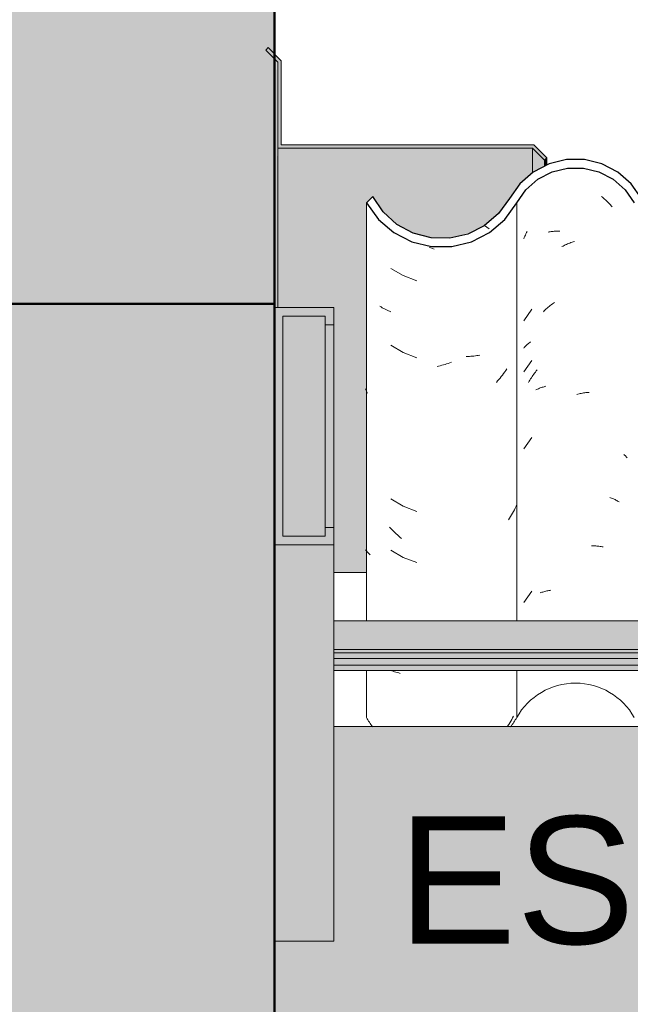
# Model space of a CAD drawing. Header units: metres. Extents: x 9.7 to 43.6, y -0.5 to 5.6.
# Tile 97 of 154: x 26.847 to 27.206, y 2.687 to 3.266. Entities that reach past the tile are written whole.
import ezdxf

# ---------------------------------------------------------------- set-up
doc = ezdxf.new("R2010")
doc.units = ezdxf.units.M
doc.layers.add('A-DETL', color=7, linetype='Continuous', lineweight=5, true_color=0x00a600)
for name, color, linetype, lineweight in [('A-GLAZ-CWMG', 7, 'Continuous', 5), ('A-ROOF', 7, 'Continuous', 5), ('A-ROOF-MCUT', 7, 'Continuous', 15), ('A-ROOF-OTLN', 7, 'Continuous', 5), ('A-ROOF-PATT', 7, 'Continuous', 5), ('A-WALL', 7, 'Continuous', 5), ('A-WALL-PATT', 7, 'Continuous', 5), ('G-ANNO-TEXT', 7, 'Continuous', 9), ('I-WALL', 7, 'Continuous', 5)]:
    doc.layers.add(name, color=color, linetype=linetype, lineweight=lineweight)
doc.styles.add('Arial', font='arial.ttf', dxfattribs={"height": 0.075})

# ---------------------------------------------------------------- blocks, each defined once
blk = doc.blocks.new('FP_161-B')
at = {"layer": 'A-GLAZ-CWMG', "color": 9, "true_color": 0xc0c0c0}
for p, q in [((-3.03094, 3.16184), (-3.03034, 3.16134)), ((-3.03034, 3.16134), (-3.02974, 3.16084)), ((-3.02974, 3.16084), (-3.02916, 3.16032)), ((-3.02916, 3.16032), (-3.02858, 3.15979)), ((-3.02858, 3.15979), (-3.028, 3.15925)), ((-3.028, 3.15925), (-3.02744, 3.1587)), ((-3.02744, 3.1587), (-3.02688, 3.15814)), ((-3.02688, 3.15814), (-3.02632, 3.15756)), ((-3.02632, 3.15756), (-3.02578, 3.15698)), ((-3.02578, 3.15698), (-3.02524, 3.15639)), ((-3.02524, 3.15639), (-3.02471, 3.15578)), ((-3.07553, 3.13988), (-3.07519, 3.14058)), ((-3.07519, 3.14058), (-3.07483, 3.14128)), ((-3.0625, 3.14086), (-3.0619, 3.14097)), ((-3.0619, 3.14097), (-3.0613, 3.14106)), ((-3.0613, 3.14106), (-3.06069, 3.14115)), ((-3.06069, 3.14115), (-3.06008, 3.14122)), ((-3.06008, 3.14122), (-3.05946, 3.14128)), ((-3.05946, 3.14128), (-3.05883, 3.14133)), ((-3.05883, 3.14133), (-3.0582, 3.14137)), ((-3.0582, 3.14137), (-3.05757, 3.14139)), ((-3.05757, 3.14139), (-3.05693, 3.1414)), ((-3.05693, 3.1414), (-3.05629, 3.14141)), ((-3.05629, 3.14141), (-3.05565, 3.14139)), ((-3.07682, 3.13701), (-3.07651, 3.13774)), ((-3.07651, 3.13774), (-3.0762, 3.13846)), ((-3.0762, 3.13846), (-3.07587, 3.13917)), ((-3.07587, 3.13917), (-3.07553, 3.13988)), ((-3.05033, 3.13418), (-3.04966, 3.13444)), ((-3.04966, 3.13444), (-3.04899, 3.1347)), ((-3.04899, 3.1347), (-3.04832, 3.13494)), ((-3.04832, 3.13494), (-3.04765, 3.13516)), ((-3.04765, 3.13516), (-3.04698, 3.13538)), ((-3.0543, 3.13232), (-3.05364, 3.13266)), ((-3.05364, 3.13266), (-3.05298, 3.13299)), ((-3.05298, 3.13299), (-3.05232, 3.1333)), ((-3.05232, 3.1333), (-3.05166, 3.13361)), ((-3.05166, 3.13361), (-3.051, 3.1339)), ((-3.051, 3.1339), (-3.05033, 3.13418)), ((-3.07195, 3.09544), (-3.07682, 3.08872)), ((-3.06527, 3.09404), (-3.0647, 3.09459)), ((-3.0647, 3.09459), (-3.06413, 3.09513)), ((-3.06413, 3.09513), (-3.06355, 3.09566)), ((-3.06355, 3.09566), (-3.06296, 3.09618)), ((-3.06296, 3.09618), (-3.06237, 3.09669)), ((-3.06237, 3.09669), (-3.06177, 3.09719)), ((-3.06177, 3.09719), (-3.06117, 3.09767)), ((-3.06117, 3.09767), (-3.06056, 3.09815)), ((-3.06056, 3.09815), (-3.05994, 3.09861)), ((-3.05994, 3.09861), (-3.05932, 3.09906)), ((-3.05932, 3.09906), (-3.0587, 3.09949)), ((-3.07682, 3.0726), (-3.07648, 3.073)), ((-3.07648, 3.073), (-3.07613, 3.07339)), ((-3.07613, 3.07339), (-3.07576, 3.07377)), ((-3.07576, 3.07377), (-3.07538, 3.07415)), ((-3.07538, 3.07415), (-3.07499, 3.07452)), ((-3.07499, 3.07452), (-3.07459, 3.07488)), ((-3.07459, 3.07488), (-3.07418, 3.07523)), ((-3.07418, 3.07523), (-3.07376, 3.07558)), ((-3.07376, 3.07558), (-3.07332, 3.07592)), ((-3.07332, 3.07592), (-3.07287, 3.07624)), ((-3.07195, 3.0653), (-3.07682, 3.05858)), ((-3.06996, 3.05855), (-3.06946, 3.05919)), ((-3.06946, 3.05919), (-3.06896, 3.05983)), ((-3.0736, 3.05309), (-3.07318, 3.0538)), ((-3.07318, 3.0538), (-3.07275, 3.05451)), ((-3.07275, 3.05451), (-3.07231, 3.0552)), ((-3.07231, 3.0552), (-3.07186, 3.05589)), ((-3.07186, 3.05589), (-3.0714, 3.05657)), ((-3.0714, 3.05657), (-3.07093, 3.05724)), ((-3.07093, 3.05724), (-3.07045, 3.0579)), ((-3.07045, 3.0579), (-3.06996, 3.05855)), ((-3.07401, 3.05237), (-3.0736, 3.05309)), ((-3.06968, 3.04803), (-3.06917, 3.04828)), ((-3.06917, 3.04828), (-3.06866, 3.04851)), ((-3.06866, 3.04851), (-3.06814, 3.04874)), ((-3.06814, 3.04874), (-3.06762, 3.04895)), ((-3.06762, 3.04895), (-3.06708, 3.04916)), ((-3.06708, 3.04916), (-3.06654, 3.04936)), ((-3.06654, 3.04936), (-3.06599, 3.04954)), ((-3.06599, 3.04954), (-3.06543, 3.04971)), ((-3.06543, 3.04971), (-3.06487, 3.04988)), ((-3.06487, 3.04988), (-3.0643, 3.05003)), ((-3.0643, 3.05003), (-3.06372, 3.05017)), ((-3.04559, 3.04535), (-3.04492, 3.04553)), ((-3.04492, 3.04553), (-3.04425, 3.04569)), ((-3.04425, 3.04569), (-3.04358, 3.04584)), ((-3.04358, 3.04584), (-3.04291, 3.04598)), ((-3.04291, 3.04598), (-3.04224, 3.0461)), ((-3.04224, 3.0461), (-3.04158, 3.04621)), ((-3.04158, 3.04621), (-3.04091, 3.04631)), ((-3.04091, 3.04631), (-3.04025, 3.0464)), ((-3.04025, 3.0464), (-3.03959, 3.04647)), ((-3.03959, 3.04647), (-3.03893, 3.04653)), ((-3.03893, 3.04653), (-3.03828, 3.04658)), ((-3.07195, 3.02008), (-3.07682, 3.01337)), ((-3.01778, 3.01001), (-3.01743, 3.00968)), ((-3.01743, 3.00968), (-3.01709, 3.00936)), ((-3.01709, 3.00936), (-3.01677, 3.00902)), ((-3.01677, 3.00902), (-3.01645, 3.00868)), ((-3.01645, 3.00868), (-3.01614, 3.00834)), ((-3.01614, 3.00834), (-3.01584, 3.00799)), ((-3.02616, 2.98476), (-3.02562, 2.98457)), ((-3.02562, 2.98457), (-3.02509, 2.98436)), ((-3.02509, 2.98436), (-3.02456, 2.98415)), ((-3.02456, 2.98415), (-3.02404, 2.98392)), ((-3.02404, 2.98392), (-3.02353, 2.98369)), ((-3.02353, 2.98369), (-3.02303, 2.98344)), ((-3.02303, 2.98344), (-3.02253, 2.98319)), ((-3.02253, 2.98319), (-3.02205, 2.98292)), ((-3.02205, 2.98292), (-3.02157, 2.98265)), ((-3.02157, 2.98265), (-3.0211, 2.98237)), ((-3.0211, 2.98237), (-3.02065, 2.98208)), ((-3.03693, 2.95621), (-3.03628, 2.95622)), ((-3.03628, 2.95622), (-3.03564, 2.95622)), ((-3.03564, 2.95622), (-3.03501, 2.95621)), ((-3.03501, 2.95621), (-3.03437, 2.95618)), ((-3.03437, 2.95618), (-3.03375, 2.95614)), ((-3.03375, 2.95614), (-3.03312, 2.95609)), ((-3.03312, 2.95609), (-3.0325, 2.95603)), ((-3.0325, 2.95603), (-3.03189, 2.95595)), ((-3.03189, 2.95595), (-3.03128, 2.95587)), ((-3.03128, 2.95587), (-3.03068, 2.95577)), ((-3.03068, 2.95577), (-3.03008, 2.95566)), ((-3.07195, 2.92966), (-3.07682, 2.92294)), ((-3.0672, 2.92855), (-3.06666, 2.92874)), ((-3.06666, 2.92874), (-3.06611, 2.92893)), ((-3.06611, 2.92893), (-3.06555, 2.92911)), ((-3.06555, 2.92911), (-3.06499, 2.92927)), ((-3.06499, 2.92927), (-3.06442, 2.92943)), ((-3.06442, 2.92943), (-3.06384, 2.92957)), ((-3.06384, 2.92957), (-3.06326, 2.92971)), ((-3.06326, 2.92971), (-3.06267, 2.92983)), ((-3.06267, 2.92983), (-3.06208, 2.92994)), ((-3.06208, 2.92994), (-3.06147, 2.93004)), ((-3.06147, 2.93004), (-3.06087, 2.93012))]:
    blk.add_line(p, q, dxfattribs=at)
blk = doc.blocks.new('FP_162-B')
at = {"layer": 'A-GLAZ-CWMG', "color": 9, "true_color": 0xc0c0c0}
for p, q in [((-3.13148, 3.13158), (-3.13248, 3.13196)), ((-3.13049, 3.13121), (-3.13148, 3.13158)), ((-3.12949, 3.13086), (-3.13049, 3.13121)), ((-3.15503, 3.11953), (-3.14776, 3.11525)), ((-3.14776, 3.11525), (-3.13986, 3.11221)), ((-3.16083, 3.09681), (-3.1615, 3.09722)), ((-3.16015, 3.09641), (-3.16083, 3.09681)), ((-3.15945, 3.09602), (-3.16015, 3.09641)), ((-3.15874, 3.09564), (-3.15945, 3.09602)), ((-3.15802, 3.09528), (-3.15874, 3.09564)), ((-3.15729, 3.09493), (-3.15802, 3.09528)), ((-3.15655, 3.0946), (-3.15729, 3.09493)), ((-3.1558, 3.09428), (-3.15655, 3.0946)), ((-3.15503, 3.09397), (-3.1558, 3.09428)), ((-3.15503, 3.07432), (-3.14776, 3.07004)), ((-3.14776, 3.07004), (-3.13986, 3.06699)), ((-3.10974, 3.06767), (-3.11064, 3.06763)), ((-3.10884, 3.06772), (-3.10974, 3.06767)), ((-3.10795, 3.06778), (-3.10884, 3.06772)), ((-3.10706, 3.06786), (-3.10795, 3.06778)), ((-3.10619, 3.06796), (-3.10706, 3.06786)), ((-3.10531, 3.06807), (-3.10619, 3.06796)), ((-3.10445, 3.0682), (-3.10531, 3.06807)), ((-3.10359, 3.06834), (-3.10445, 3.0682)), ((-3.10274, 3.0685), (-3.10359, 3.06834)), ((-3.12695, 3.06206), (-3.12789, 3.06186)), ((-3.12601, 3.06228), (-3.12695, 3.06206)), ((-3.12507, 3.06251), (-3.12601, 3.06228)), ((-3.12412, 3.06276), (-3.12507, 3.06251)), ((-3.12318, 3.06303), (-3.12412, 3.06276)), ((-3.12224, 3.06331), (-3.12318, 3.06303)), ((-3.1213, 3.06361), (-3.12224, 3.06331)), ((-3.12036, 3.06393), (-3.1213, 3.06361)), ((-3.11943, 3.06426), (-3.12036, 3.06393)), ((-3.0874, 3.05947), (-3.08804, 3.05856)), ((-3.08676, 3.0604), (-3.0874, 3.05947)), ((-3.09217, 3.0533), (-3.0929, 3.05247)), ((-3.09145, 3.05415), (-3.09217, 3.0533)), ((-3.09075, 3.055), (-3.09145, 3.05415)), ((-3.09005, 3.05587), (-3.09075, 3.055)), ((-3.08937, 3.05676), (-3.09005, 3.05587)), ((-3.0887, 3.05765), (-3.08937, 3.05676)), ((-3.08804, 3.05856), (-3.0887, 3.05765)), ((-3.16956, 3.04775), (-3.16995, 3.0486)), ((-3.16917, 3.04691), (-3.16956, 3.04775)), ((-3.16877, 3.04607), (-3.16917, 3.04691)), ((-3.15503, 2.98389), (-3.14776, 2.97961)), ((-3.14776, 2.97961), (-3.13986, 2.97657)), ((-3.08182, 2.97851), (-3.08234, 2.97749)), ((-3.08132, 2.97954), (-3.08182, 2.97851)), ((-3.08084, 2.98058), (-3.08132, 2.97954)), ((-3.08512, 2.97254), (-3.08572, 2.97158)), ((-3.08454, 2.97351), (-3.08512, 2.97254)), ((-3.08397, 2.97449), (-3.08454, 2.97351)), ((-3.08341, 2.97548), (-3.08397, 2.97449)), ((-3.08287, 2.97648), (-3.08341, 2.97548)), ((-3.08234, 2.97749), (-3.08287, 2.97648)), ((-3.15516, 2.96639), (-3.15592, 2.96718)), ((-3.15439, 2.96561), (-3.15516, 2.96639)), ((-3.15361, 2.96485), (-3.15439, 2.96561)), ((-3.15282, 2.9641), (-3.15361, 2.96485)), ((-3.15202, 2.96337), (-3.15282, 2.9641)), ((-3.15121, 2.96265), (-3.15202, 2.96337)), ((-3.1504, 2.96195), (-3.15121, 2.96265)), ((-3.14957, 2.96126), (-3.1504, 2.96195)), ((-3.14874, 2.96059), (-3.14957, 2.96126)), ((-3.16945, 2.95331), (-3.16995, 2.95391)), ((-3.16893, 2.95272), (-3.16945, 2.95331)), ((-3.16839, 2.95213), (-3.16893, 2.95272)), ((-3.16785, 2.95157), (-3.16839, 2.95213)), ((-3.16728, 2.95101), (-3.16785, 2.95157)), ((-3.15503, 2.95375), (-3.14776, 2.94947)), ((-3.14776, 2.94947), (-3.13986, 2.94642)), ((-3.15365, 2.88245), (-3.15443, 2.88274)), ((-3.15286, 2.88218), (-3.15365, 2.88245)), ((-3.15206, 2.88193), (-3.15286, 2.88218)), ((-3.15125, 2.88169), (-3.15206, 2.88193)), ((-3.15044, 2.88146), (-3.15125, 2.88169)), ((-3.14961, 2.88125), (-3.15044, 2.88146)), ((-3.08567, 2.85109), (-3.08628, 2.85014)), ((-3.08507, 2.85205), (-3.08567, 2.85109)), ((-3.08449, 2.85302), (-3.08507, 2.85205)), ((-3.08392, 2.854), (-3.08449, 2.85302)), ((-3.08336, 2.85499), (-3.08392, 2.854)), ((-3.08282, 2.85599), (-3.08336, 2.85499))]:
    blk.add_line(p, q, dxfattribs=at)
blk = doc.blocks.new('Rectangular Mullion - Telha Fibrocimento - Ondulada-V156-B')
at = {"layer": 'A-GLAZ-CWMG', "true_color": 0x808080}
h = blk.add_hatch(dxfattribs=at)
h.set_pattern_fill('FP_25', color=8, style=0, pattern_type=2)
h.set_pattern_definition([(50, (-1.416, 2.847), (0.364365, -0.031877), [0.0381, -0.4191]), (355, (-1.416, 2.847), (-0.070485, 0.38212), [0.03048, -0.33528]), (100.45, (-1.386, 2.845), (0.293886, 0.35023), [0.03238, -0.35618]), (46.184, (-1.416, 2.949), (0.54216, -0.08408), [0.05715, -0.62865]), (96.636, (-1.371, 2.942), (0.4748, 0.49485), [0.04857, -0.53427]), (351.184, (-1.416, 2.949), (0.47481, 0.49485), [0.04572, -0.50292]), (21, (-1.366, 2.923), (0.303226, -0.20453), [0.0381, -0.4191]), (326, (-1.366, 2.923), (0.12361, 0.36838), [0.03048, -0.33528]), (71.45, (-1.34, 2.906), (0.42683, 0.16384), [0.03238, -0.35618]), (37.5, (-1.416, 2.847), (0.006181, 0.169108), [0.01676, -0.31445, 0.01676, -0.3236, -0.33655]), (37.5, (-1.416, 2.847), (0.006181, 0.169108), [-0.67158, 0.01676, -0.31979]), (7.5, (-1.416, 2.847), (0.133641, 0.200358), [0.01676, -0.17729, 0.01676, -0.30683, -0.12827]), (7.5, (-1.416, 2.847), (0.133641, 0.200358), [-0.51765, 0.01676, -0.11151]), (327.5, (-1.53, 2.847), (0.271182, -0.011461), [0.01676, -0.11024, 0.01676, -0.37948, -0.52578]), (327.5, (-1.53, 2.847), (0.271182, -0.011461), [-0.52324, 0.01676, -0.50902]), (317.5, (-1.58, 2.847), (0.296258, 0.05085), [0.01676, -0.14834, 0.01676, -0.24638, -0.37338]), (317.5, (-1.58, 2.847), (0.296258, 0.05085), [-0.42824, 0.01676, -0.35662])])
h.paths.add_polyline_path([(-2.40539, 3.12993), (-2.3934, 3.13274), (-2.38708, 3.13599), (-2.3928, 3.13838), (-2.39455, 3.13776), (-2.40539, 3.13509), (-2.41713, 3.13528), (-2.42571, 3.13713), (-2.4358, 3.14214), (-2.44414, 3.14915), (-2.45098, 3.1586), (-2.46008, 3.17245), (-2.46959, 3.1817), (-2.48273, 3.18927), (-2.49924, 3.19339), (-2.51242, 3.19369), (-2.52715, 3.19028), (-2.54061, 3.18331), (-2.55197, 3.17322), (-2.56238, 3.15689), (-2.55956, 3.1532), (-2.54834, 3.16973), (-2.53816, 3.17888), (-2.52609, 3.18528), (-2.51242, 3.18855), (-2.4973, 3.18802), (-2.48603, 3.18516), (-2.47337, 3.17812), (-2.46388, 3.16948), (-2.44945, 3.1477), (-2.44039, 3.13927), (-2.42959, 3.13329), (-2.41713, 3.13011), (-2.4117, 3.13002)])
h.paths.add_polyline_path([(-2.60656, 3.13137), (-2.59444, 3.13141), (-2.58268, 3.13438), (-2.57142, 3.1406), (-2.56278, 3.14893), (-2.56572, 3.15299), (-2.5667, 3.15156), (-2.57483, 3.14425), (-2.58445, 3.13911), (-2.595, 3.13643), (-2.60656, 3.13654), (-2.61834, 3.13993), (-2.62613, 3.14399), (-2.63433, 3.15122), (-2.64866, 3.17191), (-2.65924, 3.18133), (-2.67369, 3.18844), (-2.6862, 3.19138), (-2.6995, 3.19143), (-2.71321, 3.1881), (-2.72575, 3.18158), (-2.7364, 3.17224), (-2.75078, 3.15166), (-2.75893, 3.14445), (-2.76854, 3.13939), (-2.77906, 3.13678), (-2.79052, 3.13692), (-2.8022, 3.14027), (-2.81004, 3.14436), (-2.81821, 3.15155), (-2.83254, 3.17199), (-2.84306, 3.18124), (-2.85718, 3.18815), (-2.86956, 3.19107), (-2.88294, 3.19109), (-2.8965, 3.18778), (-2.9089, 3.18133), (-2.91945, 3.1721), (-2.93384, 3.15176), (-2.94201, 3.14464), (-2.9516, 3.13967), (-2.96208, 3.13711), (-2.97334, 3.13723), (-2.98498, 3.14052), (-2.99294, 3.14464), (-3.00111, 3.15176), (-3.01353, 3.16925), (-3.02169, 3.1763), (-3.03256, 3.18147), (-3.04165, 3.18355), (-3.05159, 3.18355), (-3.0632, 3.18033), (-3.07169, 3.17574), (-3.07913, 3.16925), (-3.09171, 3.15174), (-3.10005, 3.14465), (-3.1098, 3.13975), (-3.12042, 3.13732), (-3.13131, 3.13748), (-3.14342, 3.14108), (-3.15313, 3.14694), (-3.15958, 3.15276), (-3.16577, 3.16182), (-3.16944, 3.15808), (-3.1624, 3.14838), (-3.15146, 3.13964), (-3.14185, 3.13495), (-3.13114, 3.13236), (-3.11924, 3.13236), (-3.10767, 3.13516), (-3.09705, 3.1406), (-3.08798, 3.14838), (-3.0755, 3.16578), (-3.06842, 3.17197), (-3.0601, 3.1763), (-3.05101, 3.17853), (-3.04107, 3.17839), (-3.03236, 3.1762), (-3.02424, 3.17197), (-3.01716, 3.16578), (-3.00472, 3.14827), (-2.99564, 3.14039), (-2.98334, 3.1345), (-2.97286, 3.13208), (-2.96138, 3.1321), (-2.94975, 3.13497), (-2.93912, 3.14052), (-2.93007, 3.14843), (-2.9157, 3.16876), (-2.90605, 3.17718), (-2.8947, 3.18306), (-2.88231, 3.18607), (-2.86956, 3.18605), (-2.85718, 3.18298), (-2.84586, 3.17705), (-2.83625, 3.16859), (-2.82193, 3.14817), (-2.81287, 3.1402), (-2.8022, 3.13462), (-2.78989, 3.13175), (-2.77851, 3.13176), (-2.76684, 3.13464), (-2.75618, 3.14023), (-2.74712, 3.14822), (-2.73276, 3.16878), (-2.72304, 3.17733), (-2.7116, 3.18332), (-2.69908, 3.18639), (-2.68541, 3.18619), (-2.67172, 3.18226), (-2.66225, 3.17729), (-2.65255, 3.16873), (-2.6382, 3.14802), (-2.6291, 3.13992), (-2.61646, 3.1338)])
h.paths.add_polyline_path([(-2.06319, 3.13229), (-2.06376, 3.13742), (-2.0764, 3.13949), (-2.08618, 3.14362), (-2.09523, 3.15042), (-2.11158, 3.17087), (-2.12302, 3.17913), (-2.12412, 3.17906), (-2.12302, 3.17733), (-2.12572, 3.17495), (-2.12302, 3.17326), (-2.1151, 3.16745), (-2.10192, 3.15042), (-2.09931, 3.14768), (-2.0932, 3.14214), (-2.08396, 3.13675), (-2.07366, 3.13341), (-2.06395, 3.13238)])
h.paths.add_polyline_path([(-2.23263, 3.13321), (-2.21959, 3.13486), (-2.21, 3.13871), (-2.21341, 3.1407), (-2.21498, 3.14208), (-2.22211, 3.13958), (-2.23263, 3.13825), (-2.24584, 3.14037), (-2.25716, 3.14554), (-2.26494, 3.15131), (-2.28397, 3.17431), (-2.29021, 3.17959), (-2.29585, 3.18245), (-2.30135, 3.1796), (-2.29323, 3.17558), (-2.28397, 3.16781), (-2.26846, 3.14776), (-2.25716, 3.13958), (-2.24432, 3.13474), (-2.23622, 3.13368)])
h.paths.add_polyline_path([(-2.38405, 3.13754), (-2.38242, 3.13838), (-2.37312, 3.14652), (-2.35911, 3.16665), (-2.35008, 3.17469), (-2.33945, 3.18038), (-2.32751, 3.18341), (-2.31342, 3.18306), (-2.30793, 3.18182), (-2.30184, 3.18549), (-2.31577, 3.18851), (-2.3278, 3.18844), (-2.34017, 3.18549), (-2.35179, 3.17959), (-2.36177, 3.17115), (-2.37312, 3.15506), (-2.37556, 3.15125), (-2.38361, 3.1436), (-2.38709, 3.14163), (-2.38332, 3.13967), (-2.38377, 3.13835)])
h.paths.add_polyline_path([(-2.20736, 3.13977), (-2.19675, 3.14762), (-2.18079, 3.16731), (-2.17108, 3.1745), (-2.15806, 3.17925), (-2.14735, 3.18049), (-2.13404, 3.17827), (-2.13057, 3.17733), (-2.12675, 3.18068), (-2.13603, 3.18401), (-2.14797, 3.18552), (-2.16068, 3.184), (-2.17326, 3.17901), (-2.18407, 3.1711), (-2.20013, 3.15131), (-2.20971, 3.1442), (-2.20759, 3.1402)])
at = {"layer": 'A-GLAZ-CWMG', "lineweight": 25}
blk.add_line((-3.16577, 3.16182), (-3.16944, 3.15808), dxfattribs=at)
at = {"layer": 'A-GLAZ-CWMG'}
for p, q in [((-3.16944, 2.91206), (-3.16944, 3.15808)), ((-3.08094, 2.91206), (-3.08094, 3.15808)), ((-3.16944, 2.85522), (-3.16944, 2.88288)), ((-3.08094, 2.85522), (-3.08094, 2.88288))]:
    blk.add_line(p, q, dxfattribs=at)
at = {"layer": 'A-GLAZ-CWMG', "lineweight": 25, "flags": 128}
for points in [[(-3.00739, 3.16062), (-3.01353, 3.16925), (-3.02149, 3.1762), (-3.03085, 3.18105), (-3.04107, 3.18355), (-3.05159, 3.18355), (-3.06181, 3.18105), (-3.07117, 3.1762), (-3.07913, 3.16925), (-3.08526, 3.16062)], [(-3.08094, 3.15808), (-3.0755, 3.16578), (-3.06842, 3.17197), (-3.0601, 3.1763), (-3.05101, 3.17853), (-3.04165, 3.17853), (-3.03256, 3.1763), (-3.02424, 3.17197), (-3.01716, 3.16578), (-3.01172, 3.15808)], [(-3.16944, 3.15808), (-3.1624, 3.14838), (-3.15333, 3.1406), (-3.14271, 3.13516), (-3.13114, 3.13236), (-3.11924, 3.13236), (-3.10767, 3.13516), (-3.09705, 3.1406), (-3.08798, 3.14838), (-3.08094, 3.15808)], [(-3.08526, 3.16062), (-3.09171, 3.15174), (-3.10005, 3.14465), (-3.1098, 3.13975), (-3.12042, 3.13732), (-3.13131, 3.13748), (-3.14185, 3.14023), (-3.15146, 3.14543), (-3.15958, 3.15276), (-3.16577, 3.16182)]]:
    blk.add_lwpolyline(points, dxfattribs=at)
at = {"layer": 'A-GLAZ-CWMG'}
for centre, major_axis, start_param, end_param in [((-3.04633, 2.83647), (0.03946, 0), 0.501216, 2.640377), ((-3.12519, 2.88002), (0.05086, 0), 3.657256, 3.786201), ((-3.12519, 2.88002), (0.05086, 0), 5.638577, 5.767522)]:
    blk.add_ellipse(centre, major_axis=major_axis, ratio=0.988936, start_param=start_param, end_param=end_param, dxfattribs=at)
for name in ['FP_161-B', 'FP_162-B']:
    blk.add_blockref(name, (0, 0), dxfattribs=at)
blk = doc.blocks.new('LONGARINA_STEEL_FRAME - LONGARINA_STEEL_FRAME-1917798-B')
at = {"layer": 'A-ROOF', "true_color": 0x9fa09c}
h = blk.add_hatch(color=253, dxfattribs=at)
h.paths.add_polyline_path([(-3.21869, 2.95696), (-3.18869, 2.95696), (-3.18869, 2.96708), (-3.19369, 2.96708), (-3.19369, 2.96202), (-3.21869, 2.96202), (-3.21869, 3.09145), (-3.19369, 3.09145), (-3.19369, 3.0864), (-3.18869, 3.0864), (-3.18869, 3.09651), (-3.22369, 3.09651), (-3.22369, 2.95696), (-3.22169, 2.95696)])
h.paths.add_polyline_path([(-2.00654, 2.95696), (-2.00614, 2.95696), (-2.00654, 2.96708), (-2.01114, 2.96708), (-2.01114, 2.96202), (-2.03614, 2.96202), (-2.03614, 3.09145), (-2.01114, 3.09145), (-2.01114, 3.0864), (-2.00614, 3.0864), (-2.00654, 3.09651), (-2.04114, 3.09651), (-2.04114, 2.95696), (-2.01114, 2.95696)])
h.paths.add_polyline_path([(-0.85738, 2.95696), (-0.82359, 2.95696), (-0.82359, 3.09651), (-0.85859, 3.09651), (-0.85859, 3.0864), (-0.85359, 3.0864), (-0.85359, 3.09145), (-0.82859, 3.09145), (-0.82859, 2.96202), (-0.85359, 2.96202), (-0.85359, 2.96708), (-0.85859, 2.96708), (-0.85859, 2.95696)])
for points in [[(-3.21869, 2.96202), (-3.19369, 2.96202), (-3.19369, 3.09145), (-3.21869, 3.09145), (-3.21869, 2.9873)], [(-3.18869, 2.96708), (-3.18869, 3.0864), (-3.19369, 3.0864), (-3.19369, 2.96708)], [(-3.22369, 2.72367), (-3.18869, 2.72367), (-3.18869, 2.95696), (-3.22369, 2.95696), (-3.22369, 2.85)]]:
    blk.add_hatch(color=253, dxfattribs=at).paths.add_polyline_path(points)
h = blk.add_hatch(color=253, dxfattribs=at)
h.paths.add_polyline_path([(-0.86666, 2.89524), (-0.85859, 2.89524), (-0.85859, 2.91206), (-2.00614, 2.91206), (-2.00614, 2.89524), (-0.97559, 2.89524)])
h.paths.add_polyline_path([(-3.07169, 2.89524), (-2.04114, 2.89524), (-2.04114, 2.91206), (-3.18869, 2.91206), (-3.18869, 2.89524), (-3.07714, 2.89524)])
h = blk.add_hatch(color=253, dxfattribs=at)
h.paths.add_polyline_path([(-0.86302, 2.89327), (-0.85859, 2.89327), (-0.85859, 2.89524), (-2.00614, 2.89524), (-2.00614, 2.89327), (-0.97559, 2.89327)])
h.paths.add_polyline_path([(-3.18869, 2.89327), (-2.04114, 2.89327), (-2.04114, 2.89524), (-3.18869, 2.89524)])
h = blk.add_hatch(color=253, dxfattribs=at)
h.paths.add_polyline_path([(-3.07169, 2.89), (-2.04114, 2.89), (-2.04114, 2.89327), (-3.18869, 2.89327), (-3.18869, 2.89), (-3.07497, 2.89)])
h.paths.add_polyline_path([(-0.97559, 2.89), (-0.85859, 2.89), (-0.85859, 2.89327), (-2.00614, 2.89327), (-2.00614, 2.89), (-1.01504, 2.89)])
h = blk.add_hatch(color=253, dxfattribs=at)
h.paths.add_polyline_path([(-0.86302, 2.88615), (-0.85859, 2.88615), (-0.85859, 2.89), (-2.00614, 2.89), (-2.00614, 2.88615), (-0.97559, 2.88615)])
h.paths.add_polyline_path([(-3.18869, 2.88615), (-2.04114, 2.88615), (-2.04114, 2.89), (-3.18869, 2.89)])
h = blk.add_hatch(color=253, dxfattribs=at)
h.paths.add_polyline_path([(-1.92901, 2.88288), (-0.85859, 2.88288), (-0.85859, 2.88615), (-2.00614, 2.88615), (-2.00614, 2.88288), (-1.93109, 2.88288)])
h.paths.add_polyline_path([(-3.15173, 2.88288), (-2.04114, 2.88288), (-2.04114, 2.88615), (-3.18869, 2.88615), (-3.18869, 2.88288), (-3.15333, 2.88288)])
at = {"layer": 'A-ROOF', "lineweight": 15}
for p, q in [((-3.22369, 3.09651), (-3.22369, 2.95696)), ((-3.18869, 3.09651), (-3.22369, 3.09651)), ((-3.18869, 3.0864), (-3.18869, 3.09651)), ((-3.21869, 2.96202), (-3.21869, 3.09145)), ((-3.21869, 3.09145), (-3.19369, 3.09145)), ((-3.19369, 3.09145), (-3.19369, 3.0864)), ((-3.19369, 3.0864), (-3.18869, 3.0864)), ((-3.18869, 2.96708), (-3.19369, 2.96708)), ((-3.19369, 2.96708), (-3.19369, 2.96202)), ((-3.18869, 2.95696), (-3.18869, 2.96708)), ((-3.19369, 2.96202), (-3.21869, 2.96202)), ((-3.22369, 2.95696), (-3.18869, 2.95696))]:
    blk.add_line(p, q, dxfattribs=at)
at = {"layer": 'A-ROOF'}
for p, q in [((-3.19369, 2.96708), (-3.19369, 3.0864)), ((-3.18869, 2.96708), (-3.18869, 3.0864)), ((-3.18869, 2.72367), (-3.18869, 2.95696)), ((-2.04114, 2.91206), (-3.18869, 2.91206)), ((-2.04114, 2.89524), (-3.18869, 2.89524)), ((-2.04114, 2.89327), (-3.18869, 2.89327)), ((-2.04114, 2.89), (-3.18869, 2.89)), ((-2.04114, 2.88615), (-3.18869, 2.88615)), ((-2.04114, 2.88288), (-3.18869, 2.88288))]:
    blk.add_line(p, q, dxfattribs=at)

msp = doc.modelspace()

# ---------------------------------------------------------------- hatches: boundary and pattern name
at = {"layer": 'A-ROOF-PATT', "true_color": 0x575757}
h = msp.add_hatch(color=251, dxfattribs=at)
h.paths.add_polyline_path([(29.23767, 3.18312), (29.24474, 3.19027), (29.39474, 3.1904), (29.39474, 3.24083), (29.40174, 3.24805), (29.4004, 3.24941), (29.39274, 3.24167), (29.39274, 3.19229), (29.24391, 3.19229), (29.23626, 3.18455)])
h.paths.add_polyline_path([(27.15571, 3.18312), (27.15713, 3.18455), (27.14947, 3.19229), (27.00064, 3.19229), (27.00064, 3.24167), (26.99664, 3.24571), (26.99664, 3.24285), (26.99864, 3.24083), (26.99864, 3.19027), (27.14864, 3.19027), (27.1543, 3.18455)])
at = {"layer": 'A-ROOF-PATT', "true_color": 0x919191}
for points in [[(26.99664, 3.09651), (26.99864, 3.09651), (26.99808, 3.24139), (26.99664, 3.24285), (26.99664, 3.09864)], [(27.04785, 2.94057), (27.05089, 2.94057), (27.05089, 3.15808), (27.05456, 3.16182), (27.06075, 3.15276), (27.06887, 3.14543), (27.07847, 3.14023), (27.08919, 3.13748), (27.10109, 3.13759), (27.11266, 3.14083), (27.12028, 3.14465), (27.12862, 3.15174), (27.1412, 3.16925), (27.14864, 3.1762), (27.14864, 3.19027), (26.99864, 3.19027), (26.99864, 3.09651), (27.03164, 3.09651), (27.03164, 2.94057)], [(27.14864, 3.17574), (27.14947, 3.17636), (27.15571, 3.1796), (27.15571, 3.18312), (27.14864, 3.19027), (27.14864, 3.17619)], [(27.15571, 3.1796), (27.15713, 3.18033), (27.15713, 3.18455), (27.15571, 3.18312), (27.15571, 3.18105)]]:
    msp.add_hatch(color=252, dxfattribs=at).paths.add_polyline_path(points)
at = {"layer": 'A-WALL-PATT', "true_color": 0xd6d6d6}
msp.add_hatch(color=254, dxfattribs=at).paths.add_polyline_path([(28.57466, 2.65), (29.40174, 2.65), (29.40174, 2.85), (29.39674, 2.84958), (29.39674, 2.72367), (29.36174, 2.72367), (29.36174, 2.85), (28.21419, 2.85), (28.21419, 2.72367), (28.17919, 2.72367), (28.17919, 2.85), (27.03164, 2.85), (27.03164, 2.72367), (26.99664, 2.72367), (26.99664, 2.65), (28.25934, 2.65)])
at = {"layer": 'I-WALL', "true_color": 0x7f7f7f}
for points in [[(26.84164, 3.09867), (26.99664, 3.09867), (26.99664, 5.25), (26.98664, 5.25), (26.98664, 5.05), (26.84664, 5.05), (26.84664, 5.25), (26.84164, 5.25), (26.84164, 3.38344)], [(26.99664, 2.65), (26.99664, 3.09864), (26.84164, 3.09864), (26.84164, 2.65), (26.98665, 2.65)]]:
    msp.add_hatch(color=8, dxfattribs=at).paths.add_polyline_path(points)
at = {"layer": 'I-WALL', "true_color": 0xd2d2d2}
msp.add_hatch(color=254, dxfattribs=at).paths.add_polyline_path([(26.99664, 3.09864), (26.99664, 3.09867), (26.84164, 3.09864)])

# ---------------------------------------------------------------- linework, layer by layer
at = {"layer": 'A-DETL', "color": 7}
msp.add_line((27.03164, 2.7237), (26.99664, 2.7237), dxfattribs=at)
at = {"layer": 'A-ROOF-MCUT'}
for p, q in [((26.99298, 3.24941), (26.99157, 3.24798)), ((26.99157, 3.24798), (26.99864, 3.24083)), ((27.00064, 3.24167), (26.99298, 3.24941)), ((26.99864, 3.24083), (26.99864, 3.19027)), ((27.00064, 3.19229), (27.00064, 3.24167)), ((27.14947, 3.19229), (27.00064, 3.19229)), ((27.15713, 3.18455), (27.14947, 3.19229)), ((26.99864, 3.19027), (27.14864, 3.19027)), ((27.14864, 3.19027), (27.15571, 3.18312)), ((27.15571, 3.18312), (27.15713, 3.18455))]:
    msp.add_line(p, q, dxfattribs=at)
at = {"layer": 'A-ROOF-OTLN'}
for p, q in [((26.99864, 3.19027), (26.99864, 3.09651)), ((27.14864, 3.19027), (27.14864, 3.17574)), ((27.15571, 3.18312), (27.15571, 3.1796)), ((27.15713, 3.18455), (27.15713, 3.18033)), ((27.05089, 2.94057), (27.03164, 2.94057))]:
    msp.add_line(p, q, dxfattribs=at)
at = {"layer": 'A-WALL'}
msp.add_line((28.17919, 2.85), (27.03164, 2.85), dxfattribs=at)
at = {"layer": 'I-WALL', "lineweight": 50}
for p, q in [((26.99664, 3.09867), (26.99664, 5.25)), ((26.84164, 3.09867), (26.99664, 3.09867)), ((26.99664, 3.09864), (26.84164, 3.09864)), ((26.99664, 2.65), (26.99664, 3.09864))]:
    msp.add_line(p, q, dxfattribs=at)

# ---------------------------------------------------------------- block references
at = {"layer": 'A-GLAZ-CWMG'}
msp.add_blockref('Rectangular Mullion - Telha Fibrocimento - Ondulada-V156-B', (30.22033, 0), dxfattribs=at)
at = {"layer": 'A-ROOF'}
msp.add_blockref('LONGARINA_STEEL_FRAME - LONGARINA_STEEL_FRAME-1917798-B', (30.22033, 0), dxfattribs=at)

# ---------------------------------------------------------------- texts
at = {"layer": 'G-ANNO-TEXT', "insert": (27.06927, 2.7971), "char_height": 0.075, "width": 1.2987338, "attachment_point": 1, "style": 'Arial'}
msp.add_mtext('ESPAÇO INABITÁVEL', dxfattribs=at)

doc.saveas('drawing.dxf')
